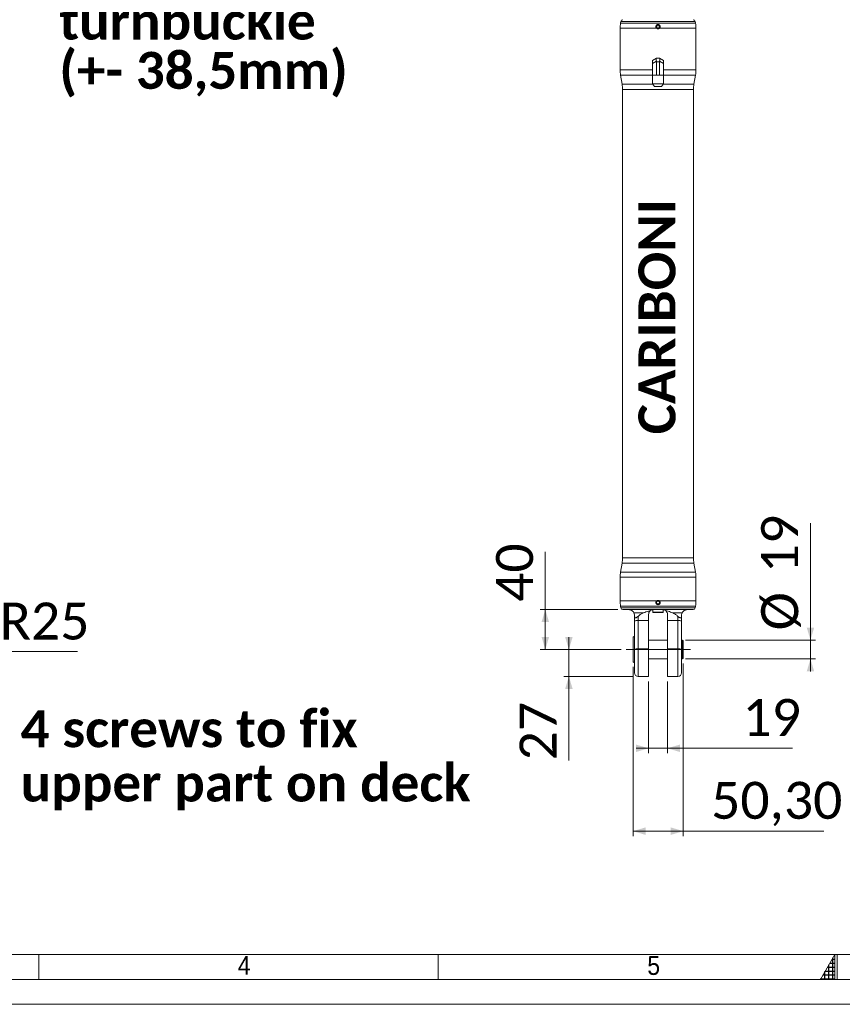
# Model space of a CAD drawing. Header units: millimetres. Extents: x 50 to 4179, y 50 to 2920.
# Tile 3 of 10: x 1281 to 2105, y 50 to 1036. Entities that reach past the tile are written whole.
import ezdxf

# ---------------------------------------------------------------- set-up
doc = ezdxf.new("R2010")
doc.units = ezdxf.units.MM
doc.header["$LTSCALE"] = 5
doc.linetypes.add('SLD-Centro', pattern=[19.05, 15.24, -1.27, 1.27, -1.27])
doc.linetypes.add('SLD-Solido', pattern=[0])
doc.styles.add('SLDTEXTSTYLE0', font='GOTHIC.TTF', dxfattribs={"width": 0.913})
doc.styles.add('SLDTEXTSTYLE1', font='CALIBRIB.TTF')
doc.styles.add('SLDTEXTSTYLE4', font='CALIBRI.TTF')
doc.dimstyles.new('SLDDIMSTYLE0', dxfattribs={"dimtxt": 37.041667, "dimasz": 12.5, "dimexe": 0, "dimexo": 0.0625, "dimgap": 9.260417, "dimtad": 1, "dimrnd": 1e-09, "dimzin": 12, "dimdsep": 46, "dimtxsty": 'SLDTEXTSTYLE1', "dimsah": 1, "dimcen": 0.09, "dimadec": 0, "dimazin": 3, "dimtfac": 1, "dimtofl": 0, "dimtmove": 0, "dimatfit": 3, "dimfxl": 0, "dimfrac": 2, "dimtolj": 1, "dimtzin": 12, "dimarcsym": 0})
doc.dimstyles.new('SLDDIMSTYLE3', dxfattribs={"dimtxt": 37.041667, "dimasz": 12.5, "dimexe": 0, "dimexo": 0.0625, "dimgap": 9.260417, "dimtad": 1, "dimrnd": 1e-09, "dimzin": 12, "dimdsep": 46, "dimtxsty": 'SLDTEXTSTYLE1', "dimsah": 1, "dimcen": 0, "dimadec": 0, "dimazin": 3, "dimtfac": 1, "dimtofl": 0, "dimtmove": 0, "dimatfit": 3, "dimfxl": 0, "dimfrac": 2, "dimtolj": 1, "dimtzin": 12, "dimarcsym": 0})
doc.dimstyles.new('SLDDIMSTYLE5', dxfattribs={"dimtxt": 37.041667, "dimasz": 12.5, "dimexe": 0, "dimexo": 0.0625, "dimgap": 9.260417, "dimtad": 1, "dimrnd": 1e-09, "dimzin": 12, "dimdsep": 46, "dimtxsty": 'SLDTEXTSTYLE1', "dimsah": 1, "dimcen": 0.09, "dimadec": 0, "dimazin": 3, "dimtfac": 1, "dimtmove": 0, "dimatfit": 0, "dimfxl": 0, "dimfrac": 2, "dimtolj": 1, "dimtzin": 12, "dimarcsym": 0})

# ---------------------------------------------------------------- blocks, each defined once
blk = doc.blocks.new('_D_3')
at = {"color": 7, "linetype": 'SLD-Solido', "lineweight": 0}
for q in [(1115.64, 403.5), (1338.73, 403.5)]:
    blk.add_line((1140.64, 403.5), q, dxfattribs=at)
blk.add_solid([(1140.64, 403.5), (1153.14, 399.75), (1153.14, 407.25)], dxfattribs=at)
at = {"color": 7, "linetype": 'SLD-Solido', "lineweight": 0, "insert": (1260.88, 452.5), "char_height": 37.042, "attachment_point": 1, "style": 'SLDTEXTSTYLE4'}
blk.add_mtext('R25', dxfattribs=at)
blk = doc.blocks.new('SW_NOTE_11')
at = {"color": 0, "linetype": 'Continuous', "lineweight": 0, "attachment_point": 1, "style": 'SLDTEXTSTYLE1'}
for s, insert, char_height in [('Adjustable', (2.54, 18.12), 37.042), ('turnbuckle', (2.54, -31.27), 37.042), ('(+- 38,5mm)', (2.54, -80.66), 37.0417)]:
    blk.add_mtext(s, dxfattribs=dict(at, insert=insert, char_height=char_height))
blk = doc.blocks.new('_D_5')
at = {"color": 7, "linetype": 'SLD-Solido', "lineweight": 0}
for p, q in [((2073.11, 415), (2073.11, 532.01)), ((1947.89, 415), (2078.11, 415)), ((2073.11, 415), (2073.11, 396)), ((1947.89, 396), (2078.11, 396)), ((2073.11, 396), (2073.11, 383.5))]:
    blk.add_line(p, q, dxfattribs=at)
for points in [[(2073.11, 415), (2076.86, 427.5), (2069.36, 427.5)], [(2073.11, 396), (2069.36, 383.5), (2076.86, 383.5)]]:
    blk.add_solid(points, dxfattribs=at)
at = {"color": 7, "linetype": 'SLD-Solido', "lineweight": 0, "char_height": 37.042, "attachment_point": 1, "rotation": 90, "style": 'SLDTEXTSTYLE4'}
for s, insert in [('19', (2023.72, 481.94)), ('%%c', (2023.72, 424.66))]:
    blk.add_mtext(s, dxfattribs=dict(at, insert=insert))
blk = doc.blocks.new('_D_6')
at = {"color": 7, "linetype": 'SLD-Solido', "lineweight": 0}
for p, q in [((1807.48, 445.5), (1807.48, 503.37)), ((1880.12, 445.5), (1802.48, 445.5)), ((1807.48, 405.5), (1807.48, 445.5)), ((1883.39, 405.5), (1802.48, 405.5))]:
    blk.add_line(p, q, dxfattribs=at)
for points in [[(1807.48, 445.5), (1803.73, 433), (1811.23, 433)], [(1807.48, 405.5), (1811.23, 418), (1803.73, 418)]]:
    blk.add_solid(points, dxfattribs=at)
at = {"color": 7, "linetype": 'SLD-Solido', "lineweight": 0, "insert": (1758.09, 453.3), "char_height": 37.042, "attachment_point": 1, "rotation": 90, "style": 'SLDTEXTSTYLE4'}
blk.add_mtext('40', dxfattribs=at)
blk = doc.blocks.new('_D_7')
at = {"color": 7, "linetype": 'SLD-Solido', "lineweight": 0}
for p, q in [((1831.1, 405.5), (1831.1, 418)), ((1883.39, 405.5), (1826.1, 405.5)), ((1831.1, 405.5), (1831.1, 378.5)), ((1895.39, 378.5), (1826.1, 378.5)), ((1831.1, 378.5), (1831.1, 294.42))]:
    blk.add_line(p, q, dxfattribs=at)
for points in [[(1831.1, 405.5), (1834.85, 418), (1827.35, 418)], [(1831.1, 378.5), (1827.35, 366), (1834.85, 366)]]:
    blk.add_solid(points, dxfattribs=at)
at = {"color": 7, "linetype": 'SLD-Solido', "lineweight": 0, "insert": (1781.71, 294.42), "char_height": 37.042, "attachment_point": 1, "rotation": 90, "style": 'SLDTEXTSTYLE4'}
blk.add_mtext('27', dxfattribs=at)
blk = doc.blocks.new('_D_8')
at = {"color": 7, "linetype": 'SLD-Solido', "lineweight": 0}
for p, q in [((1895.39, 388.15), (1895.39, 218.5)), ((1945.69, 391.5), (1945.69, 218.5)), ((1895.39, 223.5), (1945.69, 223.5)), ((1945.69, 223.5), (2086.5, 223.5))]:
    blk.add_line(p, q, dxfattribs=at)
for points in [[(1895.39, 223.5), (1907.89, 219.75), (1907.89, 227.25)], [(1945.69, 223.5), (1933.19, 227.25), (1933.19, 219.75)]]:
    blk.add_solid(points, dxfattribs=at)
at = {"color": 7, "linetype": 'SLD-Solido', "lineweight": 0, "insert": (1973.6, 272.88), "char_height": 37.042, "attachment_point": 1, "style": 'SLDTEXTSTYLE4'}
blk.add_mtext('50,30', dxfattribs=at)
blk = doc.blocks.new('_D_9')
at = {"color": 7, "linetype": 'SLD-Solido', "lineweight": 0}
for p, q in [((1910.89, 373.5), (1910.89, 301.51)), ((1929.89, 373.5), (1929.89, 301.51)), ((1910.89, 306.51), (1898.39, 306.51)), ((1910.89, 306.51), (1929.89, 306.51)), ((1929.89, 306.51), (2055.09, 306.51))]:
    blk.add_line(p, q, dxfattribs=at)
for points in [[(1910.89, 306.51), (1898.39, 310.26), (1898.39, 302.76)], [(1929.89, 306.51), (1942.39, 302.76), (1942.39, 310.26)]]:
    blk.add_solid(points, dxfattribs=at)
at = {"color": 7, "linetype": 'SLD-Solido', "lineweight": 0, "insert": (2005.01, 355.9), "char_height": 37.042, "attachment_point": 1, "style": 'SLDTEXTSTYLE4'}
blk.add_mtext('19', dxfattribs=at)
blk = doc.blocks.new('SW_NOTE_12')
at = {"color": 0, "linetype": 'Continuous', "lineweight": 0, "char_height": 37.0417, "attachment_point": 1, "style": 'SLDTEXTSTYLE1'}
for s, insert in [('4 screws to fix', (2.81, 15.21)), ('upper part on deck', (2.81, -39.18))]:
    blk.add_mtext(s, dxfattribs=dict(at, insert=insert))

msp = doc.modelspace()

# ---------------------------------------------------------------- hatches: boundary and pattern name
at = {"linetype": 'Continuous'}
h = msp.add_hatch(dxfattribs=at)
h.set_pattern_fill('NET', color=8, scale=1.25, style=0)
h.paths.add_polyline_path([(2097.5, 75), (2097.5, 100), (2083.066, 75)], flags=0)

# ---------------------------------------------------------------- linework, layer by layer
at = {"color": 7, "linetype": 'SLD-Solido', "lineweight": 15}
for p, q in [((1882.389, 1027.871), (1882.389, 986.12)), ((1883.155, 1034.843), (1882.844, 1033.08)), ((1920.389, 1030.939), (1919.139, 1030.217)), ((1919.139, 1030.217), (1919.139, 1028.774)), ((1919.139, 1028.774), (1920.389, 1028.052)), ((1921.639, 1030.217), (1920.389, 1030.939)), ((1920.389, 1028.052), (1921.639, 1028.774)), ((1921.639, 1028.774), (1921.639, 1030.217)), ((1957.933, 1033.08), (1957.622, 1034.843)), ((1958.389, 986.12), (1958.389, 1027.871)), ((1914.889, 995.671), (1918.864, 997.966)), ((1918.864, 997.966), (1918.915, 997.996)), ((1918.915, 997.996), (1921.862, 997.996)), ((1921.913, 997.966), (1925.889, 995.671)), ((1914.889, 992.496), (1914.889, 995.671)), ((1918.864, 994.791), (1914.889, 992.496)), ((1914.889, 992.496), (1914.889, 980.996)), ((1918.915, 994.329), (1918.915, 980.996)), ((1921.862, 994.329), (1918.915, 994.329)), ((1921.862, 994.329), (1921.862, 980.996)), ((1925.889, 992.496), (1921.913, 994.791)), ((1925.889, 995.671), (1925.889, 992.496)), ((1925.889, 992.496), (1925.889, 980.996)), ((1882.844, 980.911), (1884.433, 971.902)), ((1914.832, 980.996), (1914.832, 972.076)), ((1914.832, 980.996), (1914.889, 980.996)), ((1914.889, 980.996), (1916.956, 980.996)), ((1916.956, 980.996), (1918.321, 980.996)), ((1918.321, 980.996), (1918.915, 980.996)), ((1918.915, 980.996), (1919.6, 980.996)), ((1919.6, 980.996), (1921.177, 980.996)), ((1921.177, 980.996), (1921.862, 980.996)), ((1922.456, 980.996), (1921.862, 980.996)), ((1922.456, 980.996), (1923.821, 980.996)), ((1925.889, 980.996), (1923.821, 980.996)), ((1925.889, 980.996), (1925.945, 980.996)), ((1925.945, 972.076), (1925.945, 980.996)), ((1956.344, 971.902), (1957.933, 980.911)), ((1914.832, 972.076), (1916.777, 969.496)), ((1914.832, 972.076), (1925.945, 972.076)), ((1924, 969.496), (1916.777, 969.496)), ((1924, 969.496), (1925.945, 972.076)), ((1884.889, 966.693), (1884.889, 497.298)), ((1955.889, 497.298), (1955.889, 966.693)), ((1884.433, 492.089), (1882.844, 483.08)), ((1957.933, 483.08), (1956.344, 492.089)), ((1882.389, 477.871), (1882.389, 454.12)), ((1958.389, 454.12), (1958.389, 477.871)), ((1882.844, 448.911), (1883.155, 447.148)), ((1955.652, 445.496), (1885.125, 445.496)), ((1915.288, 445.41), (1915.163, 443.008)), ((1919.667, 453.746), (1918.945, 452.496)), ((1918.945, 452.496), (1919.667, 451.246)), ((1921.11, 453.746), (1919.667, 453.746)), ((1919.667, 451.246), (1921.11, 451.246)), ((1921.832, 452.496), (1921.11, 453.746)), ((1921.11, 451.246), (1921.832, 452.496)), ((1925.614, 443.008), (1925.489, 445.407)), ((1957.622, 447.148), (1957.933, 448.911)), ((1905.728, 442.106), (1896.291, 442.106)), ((1896.889, 439.496), (1896.889, 438.617)), ((1896.889, 434.084), (1896.889, 438.617)), ((1896.889, 405.743), (1896.889, 434.084)), ((1900.389, 438.691), (1900.389, 434.45)), ((1910.889, 434.45), (1900.389, 434.45)), ((1900.389, 434.45), (1900.389, 406.109)), ((1910.889, 434.45), (1910.889, 440.496)), ((1910.889, 406.109), (1910.889, 434.45)), ((1915.163, 443.008), (1915.648, 442.496)), ((1915.163, 443.008), (1925.614, 443.008)), ((1925.129, 442.496), (1915.648, 442.496)), ((1925.129, 442.496), (1925.614, 443.008)), ((1929.889, 440.496), (1929.889, 434.45)), ((1940.389, 434.45), (1929.889, 434.45)), ((1929.889, 434.45), (1929.889, 406.109)), ((1944.486, 442.106), (1935.049, 442.106)), ((1940.389, 434.45), (1940.389, 438.691)), ((1940.389, 406.109), (1940.389, 434.45)), ((1943.889, 438.617), (1943.889, 439.496)), ((1943.889, 438.617), (1943.889, 434.084)), ((1943.889, 434.084), (1943.889, 405.743)), ((1896.889, 418.707), (1895.389, 417.841)), ((1895.389, 393.15), (1895.389, 417.841)), ((1929.889, 414.996), (1910.889, 414.996)), ((1944.189, 414.496), (1943.889, 414.496)), ((1944.822, 414.996), (1944.189, 414.996)), ((1944.189, 414.996), (1944.189, 395.996)), ((1945.689, 414.496), (1944.822, 414.996)), ((1944.822, 395.996), (1944.822, 414.996)), ((1945.689, 414.496), (1945.689, 396.496)), ((1896.889, 381.996), (1896.889, 405.743)), ((1910.889, 406.109), (1900.389, 406.109)), ((1910.889, 378.496), (1910.889, 406.109)), ((1940.389, 406.109), (1929.889, 406.109)), ((1929.889, 406.109), (1929.889, 378.496)), ((1943.889, 405.743), (1943.889, 381.996)), ((1910.889, 395.996), (1929.889, 395.996)), ((1943.889, 396.496), (1944.189, 396.496)), ((1944.189, 395.996), (1944.822, 395.996)), ((1944.822, 395.996), (1945.689, 396.496)), ((1895.389, 393.15), (1896.889, 392.284)), ((1900.389, 378.496), (1910.889, 378.496)), ((1929.889, 378.496), (1940.389, 378.496)), ((100, 100), (4105, 100))]:
    msp.add_line(p, q, dxfattribs=at)
at = {"color": 8, "linetype": 'SLD-Solido', "lineweight": 15}
for p, q in [((1919.058, 1027.871), (1882.389, 1027.871)), ((1882.844, 1033.08), (1957.933, 1033.08)), ((1957.622, 1034.843), (1883.155, 1034.843)), ((1958.389, 1027.871), (1921.719, 1027.871)), ((1882.389, 986.12), (1914.889, 986.12)), ((1914.832, 980.911), (1882.844, 980.911)), ((1925.889, 986.12), (1958.389, 986.12)), ((1957.933, 980.911), (1925.945, 980.911)), ((1884.433, 971.902), (1914.963, 971.902)), ((1925.814, 971.902), (1956.344, 971.902)), ((1955.889, 966.693), (1884.889, 966.693)), ((1884.889, 497.298), (1955.889, 497.298)), ((1956.344, 492.089), (1884.433, 492.089)), ((1958.389, 477.871), (1882.389, 477.871)), ((1882.844, 483.08), (1957.933, 483.08)), ((1882.389, 454.12), (1919.058, 454.12)), ((1921.719, 454.12), (1958.389, 454.12)), ((1957.933, 448.911), (1882.844, 448.911)), ((1883.155, 447.148), (1957.622, 447.148)), ((1900.389, 406.109), (1900.389, 378.496)), ((1940.389, 378.496), (1940.389, 406.109))]:
    msp.add_line(p, q, dxfattribs=at)
at = {"color": 7, "linetype": 'SLD-Centro', "lineweight": 0}
msp.add_line((1952.889, 405.496), (1888.389, 405.496), dxfattribs=at)
at = {"color": 7, "linetype": 'SLD-Solido', "lineweight": 0}
for p, q in [((1300, 75), (1300, 100)), ((1700, 75), (1700, 100)), ((2097.5, 100), (2083.066, 75)), ((2097.5, 75), (2097.5, 100)), ((2100, 75), (2100, 100)), ((75, 75), (4130, 75)), ((2083.066, 75), (2097.5, 75)), ((50, 50), (4155, 50))]:
    msp.add_line(p, q, dxfattribs=at)
at = {"color": 7, "linetype": 'SLD-Solido', "lineweight": 15, "flags": 128}
msp.add_lwpolyline([(1921.862, 997.996), (1921.868, 997.992), (1921.885, 997.983), (1921.913, 997.966)], dxfattribs=at)
at = {"color": 7, "linetype": 'SLD-Solido', "lineweight": 15}
for centre in [(1920.389, 1029.496), (1920.389, 452.496)]:
    msp.add_circle(centre, 1.634, dxfattribs=at)
for centre, radius, start, end in [((1885.125, 1034.496), 2, 90, 170), ((1955.652, 1034.496), 2, 10, 90), ((1912.389, 1027.871), 30, 170, 180), ((1928.389, 1027.871), 30, 0, 10), ((1912.389, 986.12), 30, 180, 190), ((1928.389, 986.12), 30, 350, 0), ((1854.889, 966.693), 30, 0, 10), ((1985.889, 966.693), 30, 170, 180), ((1854.889, 497.298), 30, 350, 0), ((1985.889, 497.298), 30, 180, 190), ((1912.389, 477.871), 30, 170, 180), ((1928.389, 477.871), 30, 0, 10), ((1912.389, 454.12), 30, 180, 190), ((1928.389, 454.12), 30, 350, 0), ((1885.125, 447.496), 2, 190, 270), ((1889.267, 443.374), 3, 44.219211, 45), ((1951.51, 443.374), 3, 135, 135.709837), ((1955.652, 447.496), 2, 270, 350), ((1899.523, 425.802), 8.691, 84.286981, 107.647878), ((1941.254, 425.802), 8.691, 72.352122, 95.713019), ((1899.523, 397.467), 8.685, 84.278877, 107.655982), ((1941.254, 397.467), 8.685, 72.344018, 95.721123), ((1900.389, 381.996), 3.5, 180, 270), ((1940.389, 381.996), 3.5, 270, 0)]:
    msp.add_arc(centre, radius, start, end, dxfattribs=at)
for centre, major_axis, ratio, start_param, end_param in [((1919.897, 994.329), (-0.981, 3.659), 0.236068, 0.0631701, 1.3812861), ((1920.88, 994.329), (0.981, 3.659), 0.236068, 4.9018992, 6.2200152), ((1912.564, 994.329), (6.351, 0), 0.5773503, 0, 0.1263401), ((1928.213, 994.329), (6.351, 0), 0.5773503, 3.0152525, 3.1415927)]:
    msp.add_ellipse(centre, major_axis=major_axis, ratio=ratio, start_param=start_param, end_param=end_param, dxfattribs=at)
for points, knots in [([(1919.058, 1027.871), (1918.89, 1028.039), (1918.554, 1028.374), (1918.297, 1029.052), (1918.265, 1029.767), (1918.476, 1030.456), (1918.902, 1031.035), (1919.496, 1031.441), (1920.191, 1031.627), (1920.906, 1031.572), (1921.563, 1031.285), (1922.088, 1030.796), (1922.423, 1030.161), (1922.529, 1029.449), (1922.391, 1028.744), (1922.086, 1028.208), (1921.816, 1027.96), (1921.719, 1027.871)], [0, 0, 0, 0, 0.0686481, 0.1373227, 0.206056, 0.2748723, 0.3437111, 0.4124927, 0.4811352, 0.5496435, 0.6181135, 0.6866688, 0.7553694, 0.8241864, 0.893023, 0.961806, 1, 1, 1, 1]), ([(1919.058, 1027.871), (1919.255, 1027.739), (1919.65, 1027.476), (1920.363, 1027.36), (1921.096, 1027.461), (1921.507, 1027.731), (1921.719, 1027.871)], [0, 0, 0, 0, 0.2457687, 0.491545, 0.7370813, 1, 1, 1, 1]), ([(1921.719, 454.12), (1921.887, 453.953), (1922.223, 453.618), (1922.48, 452.939), (1922.512, 452.224), (1922.301, 451.535), (1921.875, 450.956), (1921.281, 450.55), (1920.586, 450.365), (1919.871, 450.419), (1919.214, 450.707), (1918.689, 451.195), (1918.354, 451.831), (1918.248, 452.543), (1918.386, 453.247), (1918.691, 453.784), (1918.961, 454.032), (1919.058, 454.12)], [0, 0, 0, 0, 0.0686442, 0.13731921, 0.2060587, 0.27486438, 0.34370821, 0.41249026, 0.48113327, 0.54964193, 0.61811008, 0.68666578, 0.75537195, 0.82418937, 0.89302639, 0.96180987, 1, 1, 1, 1]), ([(1921.719, 454.12), (1921.522, 454.252), (1921.127, 454.516), (1920.414, 454.631), (1919.681, 454.53), (1919.27, 454.26), (1919.058, 454.12)], [0, 0, 0, 0, 0.2457756, 0.4915486, 0.7370849, 1, 1, 1, 1]), ([(1891.421, 445.472), (1891.418, 445.472), (1891.335, 445.481), (1891.638, 445.455), (1892.379, 445.342), (1893.616, 444.897), (1895.176, 443.892), (1895.881, 442.763), (1896.291, 442.106)], [0, 0, 0, 0, 0.0089534, 0.2299761, 0.4571035, 0.6130493, 0.7751256, 1, 1, 1, 1]), ([(1905.728, 442.106), (1906.591, 442.472), (1908.322, 443.204), (1910.629, 443.959), (1912.15, 444.263), (1912.742, 444.382)], [0, 0, 0, 0, 0.3777999, 0.7575532, 1, 1, 1, 1]), ([(1910.889, 440.496), (1910.984, 441.201), (1911.194, 442.744), (1912.105, 443.844), (1912.67, 444.321), (1912.742, 444.382)], [0, 0, 0, 0, 0.4232065, 0.9259194, 1, 1, 1, 1]), ([(1912.742, 444.382), (1912.775, 444.407), (1913.296, 444.821), (1914.264, 445.35), (1915.409, 445.453), (1915.889, 445.496)], [0, 0, 0, 0, 0.0370249, 0.5967358, 1, 1, 1, 1]), ([(1924.889, 445.496), (1925.384, 445.45), (1926.529, 445.344), (1927.494, 444.811), (1928.003, 444.407), (1928.035, 444.382)], [0, 0, 0, 0, 0.41679178, 0.96415431, 1, 1, 1, 1]), ([(1928.035, 444.382), (1928.908, 444.198), (1931.334, 443.688), (1933.599, 442.724), (1935.049, 442.106)], [0, 0, 0, 0, 0.3601007, 1, 1, 1, 1]), ([(1928.035, 444.382), (1928.362, 444.071), (1929.067, 443.401), (1929.759, 442.043), (1929.852, 440.93), (1929.889, 440.496)], [0, 0, 0, 0, 0.34483328, 0.74403781, 1, 1, 1, 1]), ([(1944.486, 442.106), (1944.725, 442.528), (1945.209, 443.381), (1946.401, 444.452), (1947.587, 445.076), (1948.592, 445.376), (1949.246, 445.464), (1949.32, 445.469), (1949.356, 445.472)], [0, 0, 0, 0, 0.1459941, 0.2953342, 0.4414038, 0.5926042, 0.7980411, 1, 1, 1, 1]), ([(1896.291, 442.106), (1896.524, 441.547), (1896.835, 440.802), (1896.878, 439.757), (1896.889, 439.496)], [0, 0, 0, 0, 0.7495099, 1, 1, 1, 1]), ([(1896.889, 438.617), (1896.906, 438.343), (1896.938, 437.852), (1897.213, 437.365), (1897.6, 437.14), (1898.12, 437.149), (1898.909, 437.48), (1899.692, 438.062), (1900.221, 438.54), (1900.389, 438.691)], [0, 0, 0, 0, 0.1674021, 0.2992729, 0.4067063, 0.5143159, 0.6516264, 0.8899869, 1, 1, 1, 1]), ([(1900.389, 438.691), (1901.337, 439.477), (1902.996, 440.852), (1904.909, 441.73), (1905.728, 442.106)], [0, 0, 0, 0, 0.57139929, 1, 1, 1, 1]), ([(1935.049, 442.106), (1935.058, 442.103), (1935.884, 441.752), (1937.496, 440.941), (1939.237, 439.726), (1940.159, 438.898), (1940.389, 438.691)], [0, 0, 0, 0, 0.0046869, 0.4266863, 0.8571315, 1, 1, 1, 1]), ([(1940.389, 438.691), (1940.665, 438.443), (1941.215, 437.949), (1941.994, 437.426), (1942.675, 437.147), (1943.19, 437.138), (1943.587, 437.388), (1943.844, 437.881), (1943.873, 438.361), (1943.889, 438.617)], [0, 0, 0, 0, 0.1809242, 0.3606049, 0.4797882, 0.5999824, 0.7076361, 0.8441185, 1, 1, 1, 1]), ([(1943.889, 439.496), (1943.912, 439.879), (1943.959, 440.66), (1944.213, 441.496), (1944.411, 441.937), (1944.486, 442.106)], [0, 0, 0, 0, 0.3727369, 0.7592999, 1, 1, 1, 1])]:
    msp.add_open_spline(points, degree=3, knots=knots, dxfattribs=at)

# ---------------------------------------------------------------- block references
at = {"color": 7, "linetype": 'Continuous', "lineweight": 0}
for name, p in [('SW_NOTE_11', (1318.073, 1084.896)), ('SW_NOTE_12', (1279.021, 329.425))]:
    msp.add_blockref(name, p, dxfattribs=at)

# ---------------------------------------------------------------- texts
at = {"color": 7, "linetype": 'Continuous', "lineweight": 0, "insert": (1900.79, 621.107), "char_height": 37.0417, "attachment_point": 1, "rotation": 90, "style": 'SLDTEXTSTYLE1'}
msp.add_mtext('CARIBONI', dxfattribs=at)
at = {"color": 7, "linetype": 'Continuous', "lineweight": 0, "char_height": 18.81, "attachment_point": 1, "style": 'SLDTEXTSTYLE0'}
for s, insert in [('4', (1499.408, 98.45)), ('5', (1909.669, 98.272))]:
    msp.add_mtext(s, dxfattribs=dict(at, insert=insert))

# ---------------------------------------------------------------- dimensions: what is measured, and where the dimension line sits
at = {"color": 7, "linetype": 'SLD-Solido', "lineweight": 0}
dim = msp.add_linear_dim(base=(2073.108, 395.996), p1=(1942.889, 414.996), p2=(1942.889, 395.996), angle=90, text='%%c<>', dimstyle='SLDDIMSTYLE5', dxfattribs=at)
dim.commit()
dim.dimension.update_dxf_attribs({"geometry": '_D_5', "text_midpoint": (2073.108, 478.334), "dimtype": 160})
for base, p2, dimstyle, picture, middle in [((1807.477, 445.496), (1885.125, 445.496), 'SLDDIMSTYLE0', '_D_6', (1807.477, 478.334)), ((1831.097, 378.496), (1900.389, 378.496), 'SLDDIMSTYLE5', '_D_7', (1831.097, 319.461))]:
    dim = msp.add_linear_dim(base=base, p1=(1888.389, 405.496), p2=p2, angle=90, dimstyle=dimstyle, dxfattribs=at)
    dim.commit()
    dim.dimension.update_dxf_attribs({"geometry": picture, "text_midpoint": middle, "dimtype": 160})
dim = msp.add_radius_dim(center=(1115.645, 403.496), mpoint=(1140.645, 403.496), dimstyle='SLDDIMSTYLE3', dxfattribs=at)
dim.commit()
dim.dimension.update_dxf_attribs({"geometry": '_D_3', "text_midpoint": (1302.193, 403.496), "dimtype": 164})
for base, p1, p2, dimstyle, picture, middle in [((1945.689, 223.496), (1895.389, 393.15), (1945.689, 396.496), 'SLDDIMSTYLE0', '_D_8', (2030.05, 223.496)), ((1929.889, 306.507), (1910.889, 378.496), (1929.889, 378.496), 'SLDDIMSTYLE5', '_D_9', (2030.05, 306.507))]:
    dim = msp.add_linear_dim(base=base, p1=p1, p2=p2, dimstyle=dimstyle, dxfattribs=at)
    dim.commit()
    dim.dimension.update_dxf_attribs({"geometry": picture, "text_midpoint": middle, "dimtype": 160})

doc.saveas('drawing.dxf')
